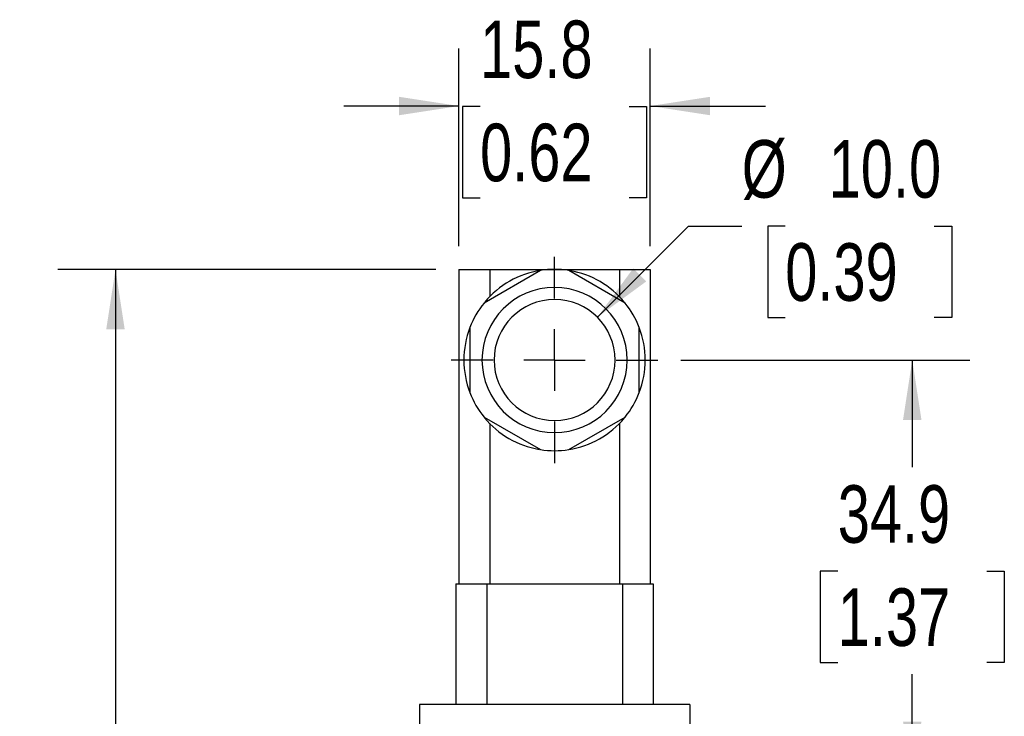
# Model space of a CAD drawing. Header units: millimetres. Extents: x 0 to 419, y 0 to 324.
# Tile 17 of 24: x 253 to 335, y 136 to 193. Entities that reach past the tile are written whole.
import ezdxf

# ---------------------------------------------------------------- set-up
doc = ezdxf.new("R2010")
doc.units = ezdxf.units.MM
doc.header["$LTSCALE"] = 1.5
doc.linetypes.add('CENTERX2', pattern=[20.32, 12.7, -2.54, 2.54, -2.54])
doc.layers.add('CENTER', color=40, linetype='CENTERX2')
doc.layers.add('DIMENSIONS', color=140, linetype='Continuous', lineweight=25)
doc.styles.add('SLDTEXTSTYLE2', font='TXT', dxfattribs={"width": 0.75})
doc.dimstyles.new('SLDDIMSTYLE1', dxfattribs={"dimtxt": 4.7625, "dimasz": 4.953, "dimexe": 0, "dimexo": 0.0625, "dimgap": 1.190625, "dimtad": 0, "dimtih": 1, "dimtoh": 1, "dimdec": 1, "dimrnd": 1e-09, "dimzin": 12, "dimdsep": 46, "dimtxsty": 'SLDTEXTSTYLE2', "dimsah": 1, "dimcen": 0.09, "dimadec": 0, "dimazin": 3, "dimtfac": 1, "dimtdec": 1, "dimtofl": 0, "dimtmove": 0, "dimatfit": 3, "dimfxl": 0, "dimfrac": 2, "dimtolj": 1, "dimtzin": 12, "dimarcsym": 0})
doc.dimstyles.new('SLDDIMSTYLE2', dxfattribs={"dimtxt": 4.7625, "dimasz": 4.953, "dimexe": 0, "dimexo": 0.0625, "dimgap": 1.190625, "dimtad": 0, "dimtih": 1, "dimtoh": 1, "dimdec": 1, "dimrnd": 1e-09, "dimzin": 12, "dimdsep": 46, "dimtxsty": 'SLDTEXTSTYLE2', "dimsah": 1, "dimcen": 0.09, "dimadec": 0, "dimazin": 3, "dimtfac": 1, "dimtdec": 1, "dimtmove": 0, "dimatfit": 0, "dimfxl": 0, "dimfrac": 2, "dimtolj": 1, "dimtzin": 12, "dimarcsym": 0})
doc.dimstyles.new('SLDDIMSTYLE5', dxfattribs={"dimtxt": 4.7625, "dimasz": 4.953, "dimexe": 0, "dimexo": 0.0625, "dimgap": 1.190625, "dimtad": 0, "dimtih": 1, "dimtoh": 1, "dimdec": 1, "dimrnd": 1e-09, "dimzin": 4, "dimdsep": 46, "dimtxsty": 'SLDTEXTSTYLE2', "dimsah": 1, "dimcen": 0.09, "dimadec": 0, "dimazin": 1, "dimtfac": 1, "dimtdec": 1, "dimtofl": 0, "dimtmove": 0, "dimatfit": 3, "dimfxl": 0, "dimfrac": 2, "dimtolj": 1, "dimtzin": 12, "dimarcsym": 0})
doc.dimstyles.new('SLDDIMSTYLE6', dxfattribs={"dimtxt": 4.7625, "dimasz": 4.953, "dimexe": 0, "dimexo": 0.0625, "dimgap": 1.190625, "dimtad": 0, "dimtih": 1, "dimtoh": 1, "dimdec": 1, "dimrnd": 1e-09, "dimzin": 4, "dimdsep": 46, "dimtxsty": 'SLDTEXTSTYLE2', "dimsah": 1, "dimcen": 0, "dimadec": 0, "dimazin": 1, "dimtfac": 1, "dimtdec": 1, "dimtofl": 0, "dimtmove": 0, "dimatfit": 3, "dimfxl": 0, "dimfrac": 2, "dimtolj": 1, "dimtzin": 12, "dimarcsym": 0})

# ---------------------------------------------------------------- blocks, each defined once
blk = doc.blocks.new('_D_9')
at = {"layer": 'DIMENSIONS'}
for p, q in [((287.557, 172.541), (256.306, 172.541)), ((261.068, 172.541), (261.068, 123.101)), ((254.91, 114.5), (253.459, 114.5)), ((253.459, 114.5), (253.459, 106.939)), ((267.227, 114.5), (268.678, 114.5)), ((268.678, 114.5), (268.678, 106.939)), ((253.459, 106.939), (254.91, 106.939)), ((268.678, 106.939), (267.227, 106.939)), ((261.068, 56.531), (261.068, 105.972)), ((289.749, 56.531), (256.306, 56.531))]:
    blk.add_line(p, q, dxfattribs=at)
for points in [[(261.068, 172.541), (260.306, 167.588), (261.83, 167.588)], [(261.068, 56.531), (261.83, 61.484), (260.306, 61.484)]]:
    blk.add_solid(points, dxfattribs=at)
at = {"layer": 'DIMENSIONS', "char_height": 4.7625, "attachment_point": 1, "style": 'SLDTEXTSTYLE2'}
for s, insert in [('116.0', (253.151, 121.607)), ('4.57', (254.91, 113.079))]:
    blk.add_mtext(s, dxfattribs=dict(at, insert=insert))
blk = doc.blocks.new('_D_11')
at = {"layer": 'DIMENSIONS'}
for p, q in [((307.807, 165.041), (331.689, 165.041)), ((326.927, 165.041), (326.927, 156.181)), ((320.769, 147.58), (319.318, 147.58)), ((319.318, 147.58), (319.318, 140.019)), ((333.085, 147.58), (334.536, 147.58)), ((334.536, 147.58), (334.536, 140.019)), ((319.318, 140.019), (320.769, 140.019)), ((334.536, 140.019), (333.085, 140.019)), ((326.927, 130.191), (326.927, 139.052)), ((310.443, 130.191), (331.689, 130.191))]:
    blk.add_line(p, q, dxfattribs=at)
for points in [[(326.927, 165.041), (326.165, 160.088), (327.689, 160.088)], [(326.927, 130.191), (327.689, 135.144), (326.165, 135.144)]]:
    blk.add_solid(points, dxfattribs=at)
at = {"layer": 'DIMENSIONS', "char_height": 4.7625, "attachment_point": 1, "style": 'SLDTEXTSTYLE2'}
for s, insert in [('34.9', (320.769, 154.687)), ('1.37', (320.769, 146.159))]:
    blk.add_mtext(s, dxfattribs=dict(at, insert=insert))
blk = doc.blocks.new('_D_12')
at = {"layer": 'DIMENSIONS'}
for p, q in [((300.897, 168.577), (308.442, 176.122)), ((308.442, 176.122), (312.837, 176.122)), ((316.428, 176.122), (314.977, 176.122)), ((314.977, 176.122), (314.977, 168.561)), ((328.744, 176.122), (330.195, 176.122)), ((330.195, 176.122), (330.195, 168.561)), ((314.977, 168.561), (316.428, 168.561)), ((330.195, 168.561), (328.744, 168.561))]:
    blk.add_line(p, q, dxfattribs=at)
blk.add_solid([(300.897, 168.577), (304.938, 171.54), (303.861, 172.618)], dxfattribs=at)
at = {"layer": 'DIMENSIONS', "char_height": 4.7625, "attachment_point": 1, "style": 'SLDTEXTSTYLE2'}
for s, insert in [('%%c', (312.837, 183.228)), ('10.0', (320.019, 183.228)), ('0.39', (316.428, 174.7))]:
    blk.add_mtext(s, dxfattribs=dict(at, insert=insert))
blk = doc.blocks.new('_D_13')
at = {"layer": 'DIMENSIONS'}
for p, q in [((289.462, 174.446), (289.462, 190.81)), ((305.262, 174.446), (305.262, 190.81)), ((289.462, 186.048), (279.937, 186.048)), ((291.204, 186.011), (289.753, 186.011)), ((289.753, 186.011), (289.753, 178.451)), ((303.52, 186.011), (304.971, 186.011)), ((304.971, 186.011), (304.971, 178.451)), ((305.262, 186.048), (314.787, 186.048)), ((289.753, 178.451), (291.204, 178.451)), ((304.971, 178.451), (303.52, 178.451))]:
    blk.add_line(p, q, dxfattribs=at)
for points in [[(289.462, 186.048), (284.509, 186.81), (284.509, 185.286)], [(305.262, 186.048), (310.215, 185.286), (310.215, 186.81)]]:
    blk.add_solid(points, dxfattribs=at)
at = {"layer": 'DIMENSIONS', "char_height": 4.7625, "attachment_point": 1, "style": 'SLDTEXTSTYLE2'}
for s, insert in [('15.8', (291.204, 193.118)), ('0.62', (291.204, 184.59))]:
    blk.add_mtext(s, dxfattribs=dict(at, insert=insert))
blk = doc.blocks.new('SW_CENTERMARKSYMBOL_2')
at = {"layer": 'CENTER', "color": 0}
for p, q in [((0, 5.08), (0, 8.54)), ((0, 0), (0, 2.54)), ((-5.08, 0), (-8.54, 0)), ((0, 0), (-2.54, 0)), ((0, 0), (0, -2.54)), ((0, 0), (2.54, 0)), ((5.08, 0), (8.54, 0)), ((0, -5.08), (0, -8.54))]:
    blk.add_line(p, q, dxfattribs=at)

msp = doc.modelspace()

# ---------------------------------------------------------------- linework, layer by layer
for p, q in [((289.462, 172.541), (289.462, 146.541)), ((289.462, 172.541), (292.002, 172.541)), ((292.002, 172.541), (297.362, 172.541)), ((292.002, 172.541), (292.002, 170.287)), ((297.362, 172.541), (302.722, 172.541)), ((302.722, 172.541), (305.262, 172.541)), ((302.722, 172.541), (302.722, 170.287)), ((305.262, 172.541), (305.262, 146.541)), ((296.194, 172.45), (291.53, 169.757)), ((303.194, 169.757), (298.53, 172.45)), ((290.362, 167.734), (290.362, 165.041)), ((304.362, 165.041), (304.362, 167.734)), ((291.362, 165.041), (290.362, 165.041)), ((290.362, 165.041), (290.362, 162.349)), ((303.362, 165.041), (304.362, 165.041)), ((304.362, 162.349), (304.362, 165.041)), ((291.53, 160.325), (296.194, 157.633)), ((292.002, 159.795), (292.002, 146.541)), ((298.53, 157.633), (303.194, 160.325)), ((302.722, 159.795), (302.722, 146.541)), ((289.212, 146.541), (289.212, 136.541)), ((289.212, 146.541), (291.752, 146.541)), ((291.752, 146.541), (291.752, 136.541)), ((291.752, 146.541), (302.972, 146.541)), ((302.972, 146.541), (302.972, 136.541)), ((302.972, 146.541), (305.512, 146.541)), ((305.512, 146.541), (305.512, 136.541)), ((286.186, 136.541), (286.186, 130.191)), ((308.538, 136.541), (286.186, 136.541)), ((308.538, 136.541), (308.538, 130.191))]:
    msp.add_line(p, q)
for radius, start, end in [(7.5, 81.03947, 98.96053), (7.5, 98.96053, 140.29659), (7.5, 39.49599, 80.15194), (6, 0, 180), (7.5, 141.03947, 158.96053), (5, 0, 180), (7.5, 21.03947, 38.96053), (7.5, 158.96053, 180), (7.5, 0, 21.03947), (7.5, 180, 201.03947), (6, 180, 0), (5, 180, 0), (7.5, 338.96053, 0), (7.5, 201.03947, 218.96053), (7.5, 321.03947, 338.96053), (7.5, 219.49599, 260.15194), (7.5, 279.03565, 320.29659), (7.5, 261.03947, 278.96053)]:
    msp.add_arc((297.362, 165.041), radius, start, end)

# ---------------------------------------------------------------- block references
at = {"layer": 'CENTER'}
msp.add_blockref('SW_CENTERMARKSYMBOL_2', (297.362, 165.041), dxfattribs=at)

# ---------------------------------------------------------------- dimensions: what is measured, and where the dimension line sits
at = {"layer": 'DIMENSIONS'}
dim = msp.add_linear_dim(base=(305.262, 186.048), p1=(289.462, 172.541), p2=(305.262, 172.541), dimstyle='SLDDIMSTYLE2', dxfattribs=at)
dim.commit()
dim.dimension.update_dxf_attribs({"geometry": '_D_13', "text_midpoint": (297.362, 186.048), "dimtype": 160})
dim = msp.add_diameter_dim_2p(p1=(293.826, 161.506), p2=(300.897, 168.577), dimstyle='SLDDIMSTYLE6', dxfattribs=at)
dim.commit()
dim.dimension.update_dxf_attribs({"geometry": '_D_12', "text_midpoint": (322.586, 176.122), "dimtype": 163})
for base, p1, p2, dimstyle, picture, middle in [((261.068, 172.541), (291.654, 56.531), (289.462, 172.541), 'SLDDIMSTYLE5', '_D_9', (261.068, 114.536)), ((326.92694298, 165.04132329), (308.537775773, 130.19132329), (305.901775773, 165.04132329), 'SLDDIMSTYLE1', '_D_11', (326.92694298, 147.61632329))]:
    dim = msp.add_linear_dim(base=base, p1=p1, p2=p2, angle=90, dimstyle=dimstyle, dxfattribs=at)
    dim.commit()
    dim.dimension.update_dxf_attribs({"geometry": picture, "text_midpoint": middle, "dimtype": 160})

doc.saveas('drawing.dxf')
